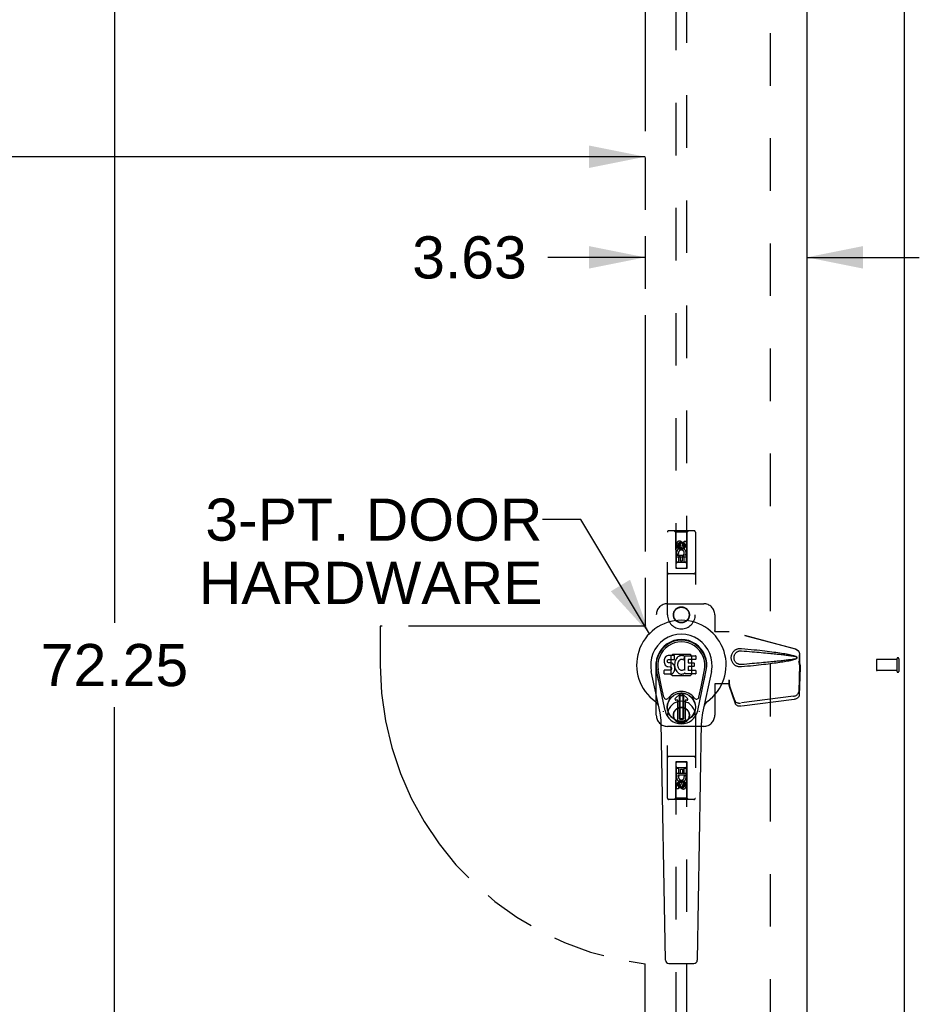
# Model space of a CAD drawing. Header units: inches. Extents: x 0 to 214, y 0 to 139.
# Tile 4 of 15: x 80 to 100, y 45 to 67. Entities that reach past the tile are written whole.
import ezdxf

# ---------------------------------------------------------------- set-up
doc = ezdxf.new("R2010")
doc.units = ezdxf.units.IN
doc.header["$LTSCALE"] = 11.782908
doc.header["$MEASUREMENT"] = 0
doc.linetypes.add('HIDDEN', pattern=[0.2, 0.1, -0.1])
doc.linetypes.add('PHANTOM', pattern=[0.8, 0.45, -0.05, 0.1, -0.05, 0.1, -0.05])
doc.layers.get('0').update_dxf_attribs({"linetype": 'CONTINUOUS'})
for name, color, linetype in [('02___PRT_ALL_AXES', 7, 'CONTINUOUS'), ('AVAIL_DOOR_SPACE', 7, 'CONTINUOUS'), ('DEFAULT_2', 8, 'HIDDEN'), ('DIMENSIONS', 7, 'CONTINUOUS')]:
    doc.layers.add(name, color=color, linetype=linetype)
doc.styles.get("Standard").update_dxf_attribs({"font": 'arial.ttf'})
doc.dimstyles.new('DIMSTYLE_2', dxfattribs={"dimtxt": 0.945153, "dimasz": 1.260204, "dimexe": 0.09, "dimexo": 0.07, "dimgap": 0.0375, "dimtad": 0, "dimtih": 1, "dimtoh": 1, "dimzin": 4, "dimdsep": 46, "dimtxsty": 'Standard', "dimblk": '_FILLED', "dimblk1": '_FILLED', "dimblk2": '_FILLED', "dimcen": 0.09, "dimazin": 1, "dimtfac": 1, "dimtofl": 0, "dimtmove": 0, "dimatfit": 3, "dimldrblk": '_FILLED', "dimfxl": 1, "dimtolj": 1, "dimtzin": 4, "dimarcsym": 0})
doc.dimstyles.get("Standard").update_dxf_attribs({"dimtxt": 1.071173, "dimasz": 1.260204, "dimexe": 0.09, "dimexo": 0.07, "dimgap": 0.09, "dimtad": 0, "dimtih": 1, "dimtoh": 1, "dimzin": 4, "dimdsep": 46, "dimtxsty": 'Standard', "dimblk": '_FILLED', "dimblk1": '_FILLED', "dimblk2": '_FILLED', "dimcen": 0.09, "dimazin": 1, "dimtp": 0.01, "dimtm": 0.01, "dimtfac": 1, "dimtofl": 0, "dimtmove": 0, "dimatfit": 3, "dimldrblk": '_FILLED', "dimfxl": 1, "dimtolj": 1, "dimtzin": 4, "dimarcsym": 0})

# ---------------------------------------------------------------- blocks, each defined once
blk = doc.blocks.new('_FILLED')
at = {"color": 0, "linetype": 'ByBlock'}
blk.add_solid([(0, 0), (-1, 0.2), (-1, -0.2)], dxfattribs=at)
blk = doc.blocks.new('*D13')
at = {"layer": 'DIMENSIONS', "color": 2, "linetype": 'Continuous'}
for p, q in [((83.284, 88.971), (81.548, 88.971)), ((82.15, 88.971), (82.15, 53.791)), ((82.15, 16.721), (82.15, 51.901)), ((81.016, 16.721), (82.971, 16.721))]:
    blk.add_line(p, q, dxfattribs=at)
at = {"layer": 'DIMENSIONS', "color": 2, "linetype": 'Continuous', "xscale": 1.2602040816, "yscale": 1.2602040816, "zscale": 1.2602040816}
for p, rotation in [((82.15, 88.971), 90), ((82.15, 16.721), 270)]:
    blk.add_blockref('_FILLED', p, dxfattribs=dict(at, rotation=rotation))
at = {"layer": 'DIMENSIONS', "color": 2, "linetype": 'Continuous', "insert": (82.15, 53.318), "char_height": 0.9452, "width": 3.30277, "attachment_point": 2, "line_spacing_factor": 0.9}
blk.add_mtext('72.25', dxfattribs=at)
blk = doc.blocks.new('*D16')
at = {"layer": 'DIMENSIONS', "color": 2, "linetype": 'Continuous'}
for p, q in [((62.482, 64.243), (71.634, 64.243)), ((94.045, 64.243), (75.882, 64.243))]:
    blk.add_line(p, q, dxfattribs=at)
at = {"layer": 'DIMENSIONS', "color": 2, "linetype": 'Continuous', "xscale": 1.2602040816, "yscale": 1.2602040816, "zscale": 1.2602040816, "rotation": 180}
blk.add_blockref('_FILLED', (62.482, 64.243), dxfattribs=at)
at = {"layer": 'DIMENSIONS', "color": 2, "linetype": 'Continuous', "xscale": 1.2602040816, "yscale": 1.2602040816, "zscale": 1.2602040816}
blk.add_blockref('_FILLED', (94.045, 64.243), dxfattribs=at)
at = {"layer": 'DIMENSIONS', "color": 2, "linetype": 'Continuous', "insert": (73.758, 64.715), "char_height": 0.9452, "width": 3.30277, "attachment_point": 2, "line_spacing_factor": 0.9}
blk.add_mtext('31.56', dxfattribs=at)
blk = doc.blocks.new('*D17')
at = {"layer": 'DIMENSIONS', "color": 2, "linetype": 'Continuous'}
for p, q in [((94.045, 61.987), (91.865, 61.987)), ((97.67, 61.987), (100.19, 61.987))]:
    blk.add_line(p, q, dxfattribs=at)
at = {"layer": 'DIMENSIONS', "color": 2, "linetype": 'Continuous', "xscale": 1.2602040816, "yscale": 1.2602040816, "zscale": 1.2602040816}
blk.add_blockref('_FILLED', (94.045, 61.987), dxfattribs=at)
at = {"layer": 'DIMENSIONS', "color": 2, "linetype": 'Continuous', "xscale": 1.2602040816, "yscale": 1.2602040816, "zscale": 1.2602040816, "rotation": 180}
blk.add_blockref('_FILLED', (97.67, 61.987), dxfattribs=at)
at = {"layer": 'DIMENSIONS', "color": 2, "linetype": 'Continuous', "insert": (91.392, 62.459), "char_height": 0.9452, "width": 2.56843, "attachment_point": 3, "line_spacing_factor": 0.9}
blk.add_mtext('3.63', dxfattribs=at)

msp = doc.modelspace()

# ---------------------------------------------------------------- linework, layer by layer
at = {"color": 7, "linetype": 'Continuous'}
for p, q in [((99.857, 8.971), (99.857, 92.721)), ((94.487, 53.006), (94.478, 52.983)), ((94.501, 53.026), (94.487, 53.006)), ((94.51, 53.033), (94.501, 53.026)), ((94.519, 53.04), (94.51, 53.033)), ((94.541, 53.05), (94.519, 53.04)), ((94.564, 53.057), (94.541, 53.05)), ((94.704, 53.057), (94.564, 53.057)), ((94.703, 52.978), (94.705, 52.991)), ((94.705, 53.014), (94.704, 53.057)), ((94.705, 52.991), (94.705, 53.014)), ((94.75, 52.995), (94.737, 52.977)), ((94.765, 53.011), (94.75, 52.995)), ((94.781, 53.027), (94.765, 53.011)), ((94.8, 53.04), (94.781, 53.027)), ((94.82, 53.049), (94.8, 53.04)), ((94.842, 53.053), (94.82, 53.049)), ((94.864, 53.056), (94.842, 53.053)), ((94.887, 53.055), (94.864, 53.056)), ((94.898, 53.054), (94.887, 53.055)), ((94.908, 53.05), (94.898, 53.054)), ((94.928, 53.033), (94.902, 52.965)), ((94.927, 53.038), (94.908, 53.05)), ((94.937, 53.055), (95.174, 53.055)), ((94.937, 52.73), (94.937, 53.055)), ((95.178, 53.051), (95.178, 52.976)), ((94.473, 52.96), (94.471, 52.936)), ((94.471, 52.936), (94.472, 52.912)), ((94.472, 52.912), (94.476, 52.889)), ((94.478, 52.983), (94.473, 52.96)), ((94.476, 52.889), (94.484, 52.867)), ((94.484, 52.867), (94.497, 52.846)), ((94.497, 52.846), (94.513, 52.829)), ((94.513, 52.829), (94.533, 52.816)), ((94.533, 52.816), (94.544, 52.812)), ((94.542, 52.925), (94.543, 52.94)), ((94.543, 52.917), (94.542, 52.925)), ((94.543, 52.94), (94.545, 52.955)), ((94.545, 52.91), (94.543, 52.917)), ((94.544, 52.812), (94.556, 52.81)), ((94.545, 52.955), (94.548, 52.961)), ((94.55, 52.904), (94.545, 52.91)), ((94.548, 52.961), (94.554, 52.966)), ((94.556, 52.899), (94.55, 52.904)), ((94.554, 52.966), (94.568, 52.971)), ((94.57, 52.895), (94.556, 52.899)), ((94.556, 52.81), (94.604, 52.809)), ((94.568, 52.971), (94.583, 52.972)), ((94.594, 52.896), (94.57, 52.895)), ((94.583, 52.972), (94.696, 52.972)), ((94.618, 52.895), (94.594, 52.896)), ((94.604, 52.809), (94.611, 52.809)), ((94.611, 52.809), (94.618, 52.806)), ((94.642, 52.89), (94.618, 52.895)), ((94.618, 52.806), (94.624, 52.802)), ((94.624, 52.802), (94.629, 52.796)), ((94.629, 52.796), (94.636, 52.782)), ((94.636, 52.782), (94.638, 52.767)), ((94.638, 52.767), (94.637, 52.759)), ((94.653, 52.885), (94.642, 52.89)), ((94.663, 52.878), (94.653, 52.885)), ((94.68, 52.861), (94.663, 52.878)), ((94.693, 52.841), (94.68, 52.861)), ((94.702, 52.819), (94.693, 52.841)), ((94.696, 52.972), (94.702, 52.972)), ((94.702, 52.972), (94.703, 52.978)), ((94.708, 52.796), (94.702, 52.819)), ((94.708, 52.893), (94.703, 52.849)), ((94.703, 52.849), (94.704, 52.826)), ((94.704, 52.826), (94.707, 52.804)), ((94.707, 52.804), (94.712, 52.783)), ((94.712, 52.915), (94.708, 52.893)), ((94.711, 52.772), (94.708, 52.796)), ((94.709, 52.748), (94.711, 52.772)), ((94.718, 52.936), (94.712, 52.915)), ((94.712, 52.783), (94.719, 52.761)), ((94.727, 52.957), (94.718, 52.936)), ((94.737, 52.977), (94.727, 52.957)), ((94.777, 52.891), (94.773, 52.864)), ((94.773, 52.864), (94.773, 52.837)), ((94.773, 52.837), (94.774, 52.824)), ((94.774, 52.824), (94.777, 52.811)), ((94.78, 52.904), (94.777, 52.891)), ((94.777, 52.811), (94.787, 52.787)), ((94.786, 52.916), (94.78, 52.904)), ((94.8, 52.939), (94.786, 52.916)), ((94.787, 52.787), (94.801, 52.763)), ((94.809, 52.949), (94.8, 52.939)), ((94.819, 52.957), (94.809, 52.949)), ((94.844, 52.967), (94.819, 52.957)), ((94.857, 52.97), (94.844, 52.967)), ((94.87, 52.97), (94.857, 52.97)), ((94.884, 52.967), (94.87, 52.97)), ((94.896, 52.962), (94.884, 52.967)), ((95.007, 52.967), (95.007, 52.9)), ((95.008, 52.809), (95.008, 52.731)), ((95.174, 52.972), (95.012, 52.972)), ((95.012, 52.895), (95.143, 52.895)), ((95.143, 52.813), (95.013, 52.813)), ((95.147, 52.891), (95.147, 52.818)), ((94.381, 51.776), (94.183, 52.702)), ((94.491, 51.823), (94.299, 52.727)), ((94.347, 52.5), (94.303, 52.728)), ((94.415, 52.354), (94.34, 52.735)), ((94.474, 52.65), (94.474, 52.725)), ((94.537, 52.73), (94.478, 52.73)), ((94.478, 52.646), (94.622, 52.646)), ((94.598, 52.731), (94.537, 52.73)), ((94.613, 52.732), (94.598, 52.731)), ((94.62, 52.735), (94.613, 52.732)), ((94.625, 52.741), (94.62, 52.735)), ((94.622, 52.646), (94.634, 52.647)), ((94.635, 52.753), (94.625, 52.741)), ((94.634, 52.647), (94.646, 52.651)), ((94.637, 52.759), (94.635, 52.753)), ((94.646, 52.651), (94.665, 52.665)), ((94.665, 52.665), (94.682, 52.682)), ((94.682, 52.682), (94.689, 52.692)), ((94.689, 52.692), (94.694, 52.703)), ((94.694, 52.703), (94.703, 52.725)), ((94.703, 52.725), (94.709, 52.748)), ((94.719, 52.761), (94.74, 52.722)), ((94.74, 52.722), (94.753, 52.704)), ((94.753, 52.704), (94.768, 52.687)), ((94.768, 52.687), (94.784, 52.672)), ((94.784, 52.672), (94.802, 52.658)), ((94.801, 52.763), (94.809, 52.753)), ((94.802, 52.658), (94.811, 52.653)), ((94.809, 52.753), (94.819, 52.745)), ((94.811, 52.653), (94.822, 52.65)), ((94.819, 52.745), (94.831, 52.737)), ((94.822, 52.65), (94.844, 52.644)), ((94.831, 52.737), (94.843, 52.732)), ((94.843, 52.732), (94.856, 52.73)), ((94.844, 52.644), (94.866, 52.641)), ((94.856, 52.73), (94.87, 52.729)), ((94.866, 52.641), (94.888, 52.645)), ((94.87, 52.729), (94.883, 52.731)), ((94.883, 52.731), (94.896, 52.736)), ((94.888, 52.645), (94.909, 52.651)), ((94.896, 52.736), (94.908, 52.741)), ((94.908, 52.741), (94.919, 52.748)), ((94.909, 52.651), (94.928, 52.663)), ((94.925, 52.747), (94.937, 52.73)), ((94.939, 52.663), (94.928, 52.663)), ((94.928, 52.663), (94.928, 52.663)), ((94.939, 52.65), (94.939, 52.663)), ((95.174, 52.646), (94.943, 52.646)), ((95.013, 52.727), (95.174, 52.727)), ((95.179, 52.722), (95.179, 52.65)), ((95.223, 51.823), (95.416, 52.727)), ((95.3, 52.354), (95.374, 52.735)), ((95.531, 52.702), (95.334, 51.776)), ((95.367, 52.5), (95.412, 52.728)), ((94.463, 52.128), (94.415, 52.354)), ((95.252, 52.128), (95.3, 52.354)), ((94.719, 52.092), (94.829, 52.203)), ((94.83, 52.203), (94.719, 52.092)), ((94.814, 52.165), (94.828, 52.179)), ((94.828, 52.151), (94.814, 52.165)), ((94.814, 51.637), (94.814, 52.165)), ((94.828, 52.179), (94.887, 52.179)), ((94.828, 52.179), (94.842, 52.165)), ((94.842, 52.165), (94.828, 52.151)), ((94.828, 51.651), (94.828, 52.151)), ((94.842, 52.165), (94.873, 52.165)), ((94.873, 52.165), (94.887, 52.179)), ((94.887, 52.151), (94.873, 52.165)), ((94.995, 52.092), (94.885, 52.203)), ((94.885, 52.203), (94.995, 52.092)), ((94.887, 52.179), (94.901, 52.165)), ((94.901, 52.165), (94.887, 52.151)), ((94.887, 52.151), (94.887, 51.651)), ((94.901, 52.165), (94.901, 51.638)), ((94.775, 52.059), (94.733, 52.059)), ((94.775, 52.059), (94.733, 52.059)), ((94.775, 52.059), (94.775, 52.059)), ((94.775, 51.599), (94.775, 52.059)), ((94.775, 51.599), (94.775, 52.059)), ((94.982, 52.059), (94.94, 52.059)), ((94.982, 52.059), (94.94, 52.059)), ((94.94, 52.059), (94.94, 52.059)), ((94.94, 52.059), (94.94, 51.599)), ((94.94, 52.059), (94.94, 51.599)), ((94.499, 46.23), (94.406, 51.551)), ((94.814, 51.637), (94.828, 51.651)), ((94.828, 51.624), (94.814, 51.637)), ((94.828, 51.651), (94.842, 51.637)), ((94.842, 51.637), (94.828, 51.624)), ((94.887, 51.624), (94.828, 51.624)), ((94.873, 51.637), (94.842, 51.637)), ((94.873, 51.637), (94.887, 51.651)), ((94.887, 51.624), (94.873, 51.637)), ((94.887, 51.651), (94.901, 51.638)), ((94.901, 51.638), (94.887, 51.624)), ((95.215, 46.23), (95.308, 51.551)), ((94.578, 46.153), (95.136, 46.153))]:
    msp.add_line(p, q, dxfattribs=at)
at = {"color": 3, "linetype": 'Continuous'}
msp.add_line((97.67, 89.992), (97.67, 15.7), dxfattribs=at)
at = {"color": 7, "linetype": 'Continuous'}
for points in [[(94.459, 51.793), (94.457, 51.798), (94.456, 51.804), (94.454, 51.809), (94.453, 51.815)], [(95.262, 51.815), (95.26, 51.809), (95.259, 51.804), (95.257, 51.798), (95.256, 51.793)]]:
    msp.add_lwpolyline(points, dxfattribs=at)
for radius in [0.317, 0.313]:
    msp.add_circle((94.857, 51.901), radius, dxfattribs=at)
for centre, radius, start, end in [((94.857, 52.846), 1.004, 305.5066, 234.4934), ((94.857, 52.846), 0.689, 347.9703, 192.0297), ((94.857, 52.846), 0.571, 347.9703, 192.0297), ((94.857, 52.836), 0.527, 348.9402, 191.0594), ((94.924, 53.035), 0.00448, 339.0016, 51.8729), ((95.174, 53.051), 0.00448, 0, 90), ((94.898, 52.966), 0.00448, 246.1578, 339.0016), ((95.012, 52.967), 0.00448, 90, 180), ((95.012, 52.9), 0.00448, 180, 270), ((95.013, 52.809), 0.00448, 90, 180), ((95.143, 52.891), 0.00448, 0, 90), ((95.143, 52.818), 0.00448, 270, 360), ((95.174, 52.976), 0.00448, 270, 360), ((94.478, 52.725), 0.00448, 90, 180.0119), ((94.478, 52.65), 0.00483, 180, 270), ((94.921, 52.745), 0.00448, 34.0893, 127.3444), ((94.943, 52.65), 0.00448, 180, 270), ((95.013, 52.731), 0.00448, 180, 270), ((95.174, 52.722), 0.00448, 0, 90), ((95.174, 52.65), 0.00448, 270, 360), ((94.52, 52.141), 0.0591, 192.0297, 324.5763), ((94.857, 51.901), 0.354, 35.4237, 144.5763), ((94.857, 52.175), 0.0394, 45, 135), ((94.857, 52.175), 0.0392, 45, 135), ((95.194, 52.141), 0.0591, 215.4237, 347.9703), ((94.16, 51.868), 0.197, 12.0297, 54.4934), ((94.733, 52.078), 0.0197, 135, 270), ((94.733, 52.078), 0.0195, 135, 270), ((94.982, 52.078), 0.0197, 270, 45), ((94.982, 52.078), 0.0195, 270, 45), ((95.555, 51.868), 0.197, 125.5066, 167.9703), ((93.226, 51.53), 1.181, 1, 12.0297), ((94.857, 51.901), 0.374, 192.0297, 347.9703), ((96.489, 51.53), 1.181, 167.9703, 179), ((94.857, 51.901), 0.313, 254.7027, 285.2973), ((94.578, 46.231), 0.0787, 181, 270), ((95.136, 46.231), 0.0787, 270, 359)]:
    msp.add_arc(centre, radius, start, end, dxfattribs=at)
msp.add_ellipse((94.857, 52.836), major_axis=(0, 0.565), ratio=0.999848, start_param=-1.76365, end_param=1.76365, dxfattribs=at)
at = {"layer": '02___PRT_ALL_AXES', "color": 8, "linetype": 'HIDDEN'}
for p, q in [((94.751, 55.468), (94.751, 55.561)), ((94.793, 55.468), (94.751, 55.468)), ((94.793, 55.561), (94.793, 55.468)), ((94.837, 55.532), (94.837, 55.561)), ((94.878, 55.575), (94.878, 55.528)), ((94.921, 55.625), (94.964, 55.625)), ((94.921, 55.532), (94.921, 55.625)), ((94.964, 55.625), (94.964, 55.532)), ((94.751, 55.312), (94.928, 55.312)), ((94.751, 55.156), (94.751, 55.312)), ((94.799, 55.337), (94.76, 55.32)), ((94.835, 55.27), (94.793, 55.27)), ((94.793, 55.27), (94.793, 55.156)), ((94.835, 55.177), (94.835, 55.27)), ((94.921, 55.27), (94.878, 55.27)), ((94.878, 55.27), (94.878, 55.177)), ((94.928, 55.312), (94.91, 55.325)), ((94.921, 55.156), (94.921, 55.27)), ((94.953, 55.316), (94.952, 55.312)), ((94.952, 55.312), (94.964, 55.312)), ((94.964, 55.312), (94.964, 55.156)), ((94.793, 55.156), (94.751, 55.156)), ((94.878, 55.177), (94.835, 55.177)), ((94.964, 55.156), (94.921, 55.156)), ((99.689, 52.97), (99.242, 52.97)), ((99.689, 52.97), (99.689, 52.722)), ((99.689, 52.722), (99.242, 52.722)), ((94.751, 50.535), (94.793, 50.535)), ((94.751, 50.379), (94.751, 50.535)), ((94.763, 50.379), (94.751, 50.379)), ((94.761, 50.376), (94.763, 50.379)), ((94.964, 50.379), (94.786, 50.379)), ((94.786, 50.379), (94.805, 50.366)), ((94.793, 50.535), (94.793, 50.422)), ((94.793, 50.422), (94.837, 50.422)), ((94.837, 50.514), (94.879, 50.514)), ((94.837, 50.422), (94.837, 50.514)), ((94.879, 50.514), (94.879, 50.422)), ((94.879, 50.422), (94.921, 50.422)), ((94.916, 50.355), (94.955, 50.372)), ((94.921, 50.535), (94.964, 50.535)), ((94.921, 50.422), (94.921, 50.535)), ((94.964, 50.535), (94.964, 50.379)), ((94.751, 50.067), (94.751, 50.159)), ((94.793, 50.159), (94.793, 50.067)), ((94.837, 50.117), (94.837, 50.163)), ((94.878, 50.159), (94.878, 50.131)), ((94.921, 50.223), (94.964, 50.223)), ((94.921, 50.13), (94.921, 50.223)), ((94.964, 50.223), (94.964, 50.13)), ((94.793, 50.067), (94.751, 50.067))]:
    msp.add_line(p, q, dxfattribs=at)
for centre, radius in [((94.857, 55.518), 0.085), ((94.857, 53.971), 0.172), ((94.857, 51.721), 0.172), ((94.857, 50.173), 0.085)]:
    msp.add_circle(centre, radius, dxfattribs=at)
for centre, radius, start, end in [((94.815, 55.561), 0.0644, 12.2995, 180.0775), ((94.857, 55.362), 0.107, 334.2636, 203.4027), ((94.815, 55.561), 0.0219, 359.9011, 180), ((94.857, 55.362), 0.0639, 324.8895, 203.4026), ((94.9, 55.532), 0.0635, 180, 360), ((94.899, 55.532), 0.0219, 190.307, 360), ((94.857, 50.329), 0.107, 154.2636, 23.4027), ((94.857, 50.329), 0.0639, 144.8895, 23.4026), ((94.814, 50.159), 0.0635, 0, 180), ((94.815, 50.159), 0.0219, 10.307, 180), ((94.9, 50.13), 0.0644, 192.2995, 0.0775), ((94.9, 50.13), 0.0219, 179.9011, 360)]:
    msp.add_arc(centre, radius, start, end, dxfattribs=at)
at = {"layer": 'AVAIL_DOOR_SPACE', "color": 4, "linetype": 'PHANTOM'}
for p, q in [((94.045, 88.971), (94.045, 53.721)), ((94.045, 53.721), (88.107, 53.721)), ((88.107, 53.721), (88.107, 52.846)), ((94.045, 16.721), (94.045, 46.145))]:
    msp.add_line(p, q, dxfattribs=at)
msp.add_arc((94.857, 52.846), 6.75, 180, 263.0865, dxfattribs=at)
at = {"layer": 'DEFAULT_2', "color": 8, "linetype": 'HIDDEN'}
for p, q in [((96.857, 16.346), (96.857, 89.346)), ((94.732, 89.018), (94.732, 55.016)), ((94.982, 55.016), (94.982, 89.018)), ((95.14, 55.858), (94.575, 55.858)), ((94.727, 55.828), (94.697, 55.858)), ((94.987, 55.828), (95.017, 55.858)), ((94.545, 53.971), (94.545, 55.828)), ((94.987, 55.828), (94.727, 55.828)), ((94.727, 55.828), (94.731, 55.018)), ((94.984, 55.018), (94.987, 55.828)), ((95.17, 55.828), (95.17, 53.971)), ((94.857, 55.59), (94.795, 55.554)), ((94.795, 55.554), (94.805, 55.548)), ((94.795, 55.554), (94.795, 55.482)), ((94.795, 55.482), (94.805, 55.488)), ((94.795, 55.482), (94.857, 55.446)), ((94.857, 55.578), (94.805, 55.548)), ((94.805, 55.548), (94.805, 55.488)), ((94.805, 55.488), (94.857, 55.457)), ((94.92, 55.554), (94.857, 55.59)), ((94.857, 55.59), (94.857, 55.578)), ((94.91, 55.548), (94.857, 55.578)), ((94.857, 55.457), (94.91, 55.488)), ((94.857, 55.446), (94.92, 55.482)), ((94.857, 55.446), (94.857, 55.457)), ((94.92, 55.554), (94.91, 55.548)), ((94.91, 55.488), (94.91, 55.548)), ((94.92, 55.482), (94.91, 55.488)), ((94.92, 55.482), (94.92, 55.554)), ((94.985, 55.268), (94.73, 55.268)), ((94.731, 55.018), (94.984, 55.018)), ((94.732, 55.02), (94.982, 55.02)), ((94.732, 55.016), (94.982, 55.016)), ((94.942, 55.143), (94.772, 55.143)), ((95.14, 54.893), (94.575, 54.893)), ((94.545, 54.221), (95.357, 54.221)), ((94.295, 51.721), (94.295, 53.971)), ((95.607, 53.971), (95.607, 53.618)), ((95.604, 53.601), (95.607, 53.618)), ((95.604, 53.601), (95.925, 53.601)), ((95.612, 53.601), (95.607, 53.618)), ((97.415, 53.198), (95.918, 53.601)), ((97.423, 53.198), (95.925, 53.601)), ((94.656, 53.082), (94.621, 53.047)), ((94.621, 53.047), (94.621, 52.644)), ((95.058, 53.082), (94.656, 53.082)), ((95.094, 53.047), (95.058, 53.082)), ((95.094, 52.644), (95.094, 53.047)), ((97.507, 52.848), (97.507, 53.078)), ((97.515, 52.848), (97.515, 53.078)), ((99.689, 52.988), (99.689, 52.704)), ((99.732, 52.988), (99.732, 52.704)), ((97.486, 52.929), (97.507, 52.848)), ((97.507, 52.859), (97.487, 52.244)), ((97.493, 52.929), (97.515, 52.848)), ((97.52, 52.788), (97.501, 52.173)), ((97.507, 52.859), (97.52, 52.788)), ((97.515, 52.848), (97.507, 52.848)), ((97.509, 52.875), (97.518, 52.819)), ((97.518, 52.819), (97.519, 52.808)), ((97.519, 52.808), (97.519, 52.798)), ((97.519, 52.798), (97.52, 52.788)), ((99.232, 52.96), (99.232, 52.732)), ((94.621, 52.644), (94.656, 52.609)), ((94.656, 52.609), (95.058, 52.609)), ((95.058, 52.609), (95.094, 52.644)), ((95.925, 52.421), (95.604, 52.421)), ((95.604, 52.421), (95.607, 52.404)), ((95.612, 52.421), (95.607, 52.404)), ((95.607, 52.404), (95.607, 51.721)), ((95.925, 52.508), (95.918, 52.508)), ((95.918, 52.508), (95.918, 52.421)), ((96.056, 52.05), (95.924, 52.434)), ((95.937, 52.363), (95.924, 52.434)), ((95.925, 52.508), (95.925, 52.421)), ((95.933, 52.393), (95.937, 52.363)), ((96.069, 51.979), (95.937, 52.363)), ((97.37, 52.145), (96.183, 51.993)), ((97.384, 52.074), (96.196, 51.922)), ((94.545, 49.863), (94.545, 51.721)), ((95.17, 51.721), (95.17, 49.863)), ((95.357, 51.471), (94.545, 51.471)), ((95.14, 50.798), (94.575, 50.798)), ((94.731, 50.673), (94.727, 49.863)), ((94.731, 50.673), (94.984, 50.673)), ((94.982, 50.675), (94.732, 50.675)), ((94.732, 50.675), (94.732, 16.673)), ((94.982, 50.672), (94.732, 50.672)), ((94.982, 16.673), (94.982, 50.675)), ((94.987, 49.863), (94.984, 50.673)), ((94.73, 50.423), (94.985, 50.423)), ((94.772, 50.548), (94.942, 50.548)), ((94.857, 50.246), (94.795, 50.21)), ((94.795, 50.21), (94.805, 50.204)), ((94.795, 50.21), (94.795, 50.137)), ((94.795, 50.137), (94.805, 50.143)), ((94.795, 50.137), (94.857, 50.101)), ((94.857, 50.234), (94.805, 50.204)), ((94.805, 50.204), (94.805, 50.143)), ((94.805, 50.143), (94.857, 50.113)), ((94.92, 50.21), (94.857, 50.246)), ((94.857, 50.246), (94.857, 50.234)), ((94.91, 50.204), (94.857, 50.234)), ((94.857, 50.113), (94.91, 50.143)), ((94.857, 50.101), (94.92, 50.137)), ((94.92, 50.21), (94.91, 50.204)), ((94.91, 50.143), (94.91, 50.204)), ((94.92, 50.137), (94.91, 50.143)), ((94.92, 50.137), (94.92, 50.21)), ((94.857, 50.101), (94.857, 50.113)), ((95.14, 49.833), (94.575, 49.833)), ((94.727, 49.863), (94.697, 49.833)), ((94.987, 49.863), (94.727, 49.863)), ((94.987, 49.863), (95.017, 49.833))]:
    msp.add_line(p, q, dxfattribs=at)
for points in [[(96.201, 52.803), (96.188, 52.802), (96.175, 52.802), (96.162, 52.803), (96.15, 52.804), (96.137, 52.806), (96.124, 52.81), (96.112, 52.814), (96.1, 52.818), (96.088, 52.824), (96.077, 52.83), (96.065, 52.837), (96.054, 52.846), (96.043, 52.855), (96.032, 52.866), (96.021, 52.879), (96.01, 52.893), (96.001, 52.908), (95.993, 52.924), (95.986, 52.941), (95.981, 52.958), (95.978, 52.975), (95.975, 52.993), (95.975, 53.01), (95.975, 53.027), (95.977, 53.044), (95.981, 53.062), (95.986, 53.079), (95.992, 53.095), (96, 53.111), (96.009, 53.127), (96.019, 53.141), (96.03, 53.154), (96.042, 53.165), (96.053, 53.175), (96.064, 53.183), (96.076, 53.191), (96.088, 53.197), (96.099, 53.203), (96.111, 53.207), (96.124, 53.211), (96.136, 53.215), (96.149, 53.217), (96.162, 53.219)], [(96.162, 53.219), (96.175, 53.22), (96.188, 53.22), (96.201, 53.219)], [(96.201, 53.219), (96.277, 53.211), (96.349, 53.204), (96.419, 53.197), (96.486, 53.189), (96.55, 53.183), (96.612, 53.176), (96.671, 53.169), (96.727, 53.163), (96.781, 53.156), (96.833, 53.15), (96.883, 53.144), (96.931, 53.138), (96.977, 53.132), (97.021, 53.125), (97.063, 53.119), (97.103, 53.113), (97.142, 53.107), (97.179, 53.101), (97.214, 53.095), (97.248, 53.089), (97.28, 53.083), (97.311, 53.076), (97.34, 53.07), (97.368, 53.062), (97.395, 53.054), (97.419, 53.046)], [(96.201, 52.856), (96.192, 52.856), (96.182, 52.856), (96.173, 52.856), (96.164, 52.858), (96.154, 52.86), (96.145, 52.862), (96.136, 52.865), (96.128, 52.869), (96.119, 52.873), (96.111, 52.877), (96.103, 52.882), (96.095, 52.889), (96.087, 52.896), (96.078, 52.904), (96.071, 52.913), (96.063, 52.923), (96.057, 52.934), (96.051, 52.945), (96.046, 52.956), (96.043, 52.967), (96.04, 52.978), (96.038, 52.989), (96.037, 53), (96.037, 53.01), (96.037, 53.02), (96.038, 53.031), (96.04, 53.041), (96.042, 53.052), (96.046, 53.063), (96.05, 53.075), (96.056, 53.086), (96.062, 53.097), (96.069, 53.107), (96.077, 53.116), (96.085, 53.125), (96.094, 53.132), (96.102, 53.138), (96.11, 53.144), (96.119, 53.148), (96.127, 53.153), (96.136, 53.156), (96.145, 53.159), (96.154, 53.162), (96.163, 53.164), (96.173, 53.165), (96.182, 53.166), (96.192, 53.166), (96.201, 53.165)], [(96.201, 53.165), (96.265, 53.16), (96.326, 53.155), (96.385, 53.15), (96.442, 53.145), (96.497, 53.14), (96.549, 53.135), (96.6, 53.131), (96.649, 53.126), (96.696, 53.122), (96.741, 53.118), (96.784, 53.114), (96.825, 53.11), (96.865, 53.106), (96.902, 53.103), (96.938, 53.099), (96.973, 53.096), (97.005, 53.092), (97.037, 53.089), (97.067, 53.086), (97.096, 53.083), (97.124, 53.079), (97.152, 53.076), (97.179, 53.073), (97.206, 53.07), (97.233, 53.066), (97.259, 53.063), (97.286, 53.059), (97.313, 53.055), (97.34, 53.051), (97.367, 53.046), (97.393, 53.041), (97.42, 53.035)], [(97.42, 52.987), (97.393, 52.981), (97.367, 52.975), (97.34, 52.971), (97.313, 52.966), (97.287, 52.962), (97.26, 52.959), (97.233, 52.955), (97.206, 52.952), (97.179, 52.948), (97.152, 52.945), (97.125, 52.942), (97.097, 52.939), (97.068, 52.936), (97.037, 52.932), (97.006, 52.929), (96.973, 52.926), (96.939, 52.922), (96.903, 52.919), (96.865, 52.915), (96.826, 52.911), (96.785, 52.907), (96.742, 52.903), (96.696, 52.899), (96.65, 52.895), (96.601, 52.891), (96.55, 52.886), (96.497, 52.881), (96.442, 52.877), (96.385, 52.872), (96.326, 52.867), (96.265, 52.861), (96.201, 52.856)], [(97.415, 53.198), (97.428, 53.194), (97.44, 53.188), (97.452, 53.182), (97.463, 53.173), (97.473, 53.164), (97.482, 53.154), (97.489, 53.142), (97.496, 53.13), (97.501, 53.118), (97.504, 53.105), (97.507, 53.091), (97.507, 53.078)], [(97.419, 53.046), (97.425, 53.043), (97.431, 53.039), (97.435, 53.034), (97.439, 53.029), (97.442, 53.023), (97.443, 53.017), (97.444, 53.011), (97.443, 53.005), (97.442, 52.999), (97.439, 52.993), (97.435, 52.988), (97.431, 52.983), (97.426, 52.979), (97.419, 52.976)], [(97.42, 53.035), (97.425, 53.033), (97.429, 53.03), (97.433, 53.027), (97.436, 53.024), (97.438, 53.019), (97.44, 53.015), (97.44, 53.01), (97.439, 53.006), (97.438, 53.002), (97.436, 52.998), (97.433, 52.994), (97.429, 52.991), (97.425, 52.988), (97.42, 52.987)], [(97.515, 53.078), (97.514, 53.091), (97.512, 53.105), (97.508, 53.118), (97.503, 53.13), (97.497, 53.142), (97.489, 53.154), (97.48, 53.164), (97.47, 53.173), (97.46, 53.182), (97.448, 53.188), (97.436, 53.194), (97.423, 53.198)], [(97.419, 52.976), (97.397, 52.968), (97.373, 52.96), (97.347, 52.954), (97.321, 52.947), (97.293, 52.941), (97.264, 52.935), (97.234, 52.93), (97.202, 52.924), (97.169, 52.918), (97.134, 52.913), (97.098, 52.907), (97.061, 52.902), (97.022, 52.896), (96.981, 52.89), (96.938, 52.885), (96.894, 52.879), (96.848, 52.873), (96.801, 52.867), (96.751, 52.861), (96.699, 52.855), (96.645, 52.849), (96.589, 52.843), (96.531, 52.837), (96.47, 52.83), (96.406, 52.823), (96.341, 52.817), (96.272, 52.81), (96.201, 52.803)], [(97.486, 52.929), (97.491, 52.91), (97.496, 52.891), (97.502, 52.872), (97.507, 52.853), (97.512, 52.836), (97.518, 52.819)], [(97.493, 52.929), (97.496, 52.92), (97.498, 52.91), (97.501, 52.901), (97.504, 52.892), (97.506, 52.884), (97.509, 52.875)], [(97.509, 52.875), (97.509, 52.873), (97.508, 52.87), (97.508, 52.867), (97.507, 52.864), (97.507, 52.862), (97.507, 52.859)], [(95.918, 52.508), (95.92, 52.488), (95.923, 52.468), (95.925, 52.448), (95.928, 52.429), (95.933, 52.393)], [(95.925, 52.468), (95.925, 52.459), (95.924, 52.45)], [(95.924, 52.45), (95.924, 52.444), (95.924, 52.442), (95.924, 52.439), (95.924, 52.436), (95.924, 52.434)], [(95.925, 52.508), (95.925, 52.498), (95.925, 52.468)], [(95.932, 52.401), (95.93, 52.412), (95.928, 52.429), (95.927, 52.445), (95.925, 52.46), (95.925, 52.473), (95.925, 52.48)], [(97.37, 52.145), (97.385, 52.148), (97.4, 52.152), (97.415, 52.157), (97.428, 52.164), (97.441, 52.171), (97.452, 52.18), (97.462, 52.189), (97.471, 52.2), (97.478, 52.21), (97.483, 52.221), (97.486, 52.233), (97.487, 52.244)], [(97.501, 52.173), (97.5, 52.162), (97.496, 52.15), (97.491, 52.139), (97.485, 52.129), (97.476, 52.118), (97.466, 52.109), (97.455, 52.1), (97.442, 52.093), (97.428, 52.086), (97.414, 52.081), (97.399, 52.077), (97.384, 52.074)], [(96.056, 52.05), (96.06, 52.04), (96.066, 52.032), (96.073, 52.023), (96.081, 52.016), (96.091, 52.009), (96.102, 52.003), (96.114, 51.998), (96.127, 51.995), (96.14, 51.993), (96.154, 51.991), (96.168, 51.991), (96.183, 51.993)], [(96.196, 51.922), (96.182, 51.92), (96.168, 51.92), (96.154, 51.922), (96.14, 51.924), (96.128, 51.927), (96.116, 51.932), (96.105, 51.938), (96.095, 51.945), (96.086, 51.952), (96.079, 51.96), (96.073, 51.969), (96.069, 51.979)]]:
    msp.add_lwpolyline(points, dxfattribs=at)
for centre, radius in [((94.857, 55.518), 0.0845), ((94.857, 53.971), 0.18), ((94.857, 51.721), 0.18), ((94.857, 50.173), 0.0845)]:
    msp.add_circle(centre, radius, dxfattribs=at)
for centre, radius, start, end in [((94.575, 55.828), 0.03, 90, 180), ((95.14, 55.828), 0.03, 0, 90), ((94.772, 55.103), 0.04, 90, 180), ((94.772, 55.058), 0.04, 180, 270), ((94.942, 55.103), 0.04, 0, 90), ((94.942, 55.058), 0.04, 270, 360), ((94.575, 54.923), 0.03, 180, 270), ((95.14, 54.923), 0.03, 270, 360), ((94.545, 53.971), 0.25, 90, 180), ((95.357, 53.971), 0.25, 0, 90), ((94.857, 53.971), 0.312, 180, 360), ((99.711, 52.988), 0.0215, 0, 180), ((99.242, 52.96), 0.01, 90, 180), ((99.242, 52.732), 0.01, 180, 270), ((99.711, 52.704), 0.0215, 180, 360), ((94.857, 51.721), 0.312, 0, 180), ((94.545, 51.721), 0.25, 180, 270), ((95.357, 51.721), 0.25, 270, 360), ((94.575, 50.768), 0.03, 90, 180), ((95.14, 50.768), 0.03, 0, 90), ((94.772, 50.633), 0.04, 90, 180), ((94.772, 50.588), 0.04, 180, 270), ((94.942, 50.633), 0.04, 0, 90), ((94.942, 50.588), 0.04, 270, 360), ((94.575, 49.863), 0.03, 180, 270), ((95.14, 49.863), 0.03, 270, 360)]:
    msp.add_arc(centre, radius, start, end, dxfattribs=at)

# ---------------------------------------------------------------- texts
at = {"layer": 'DIMENSIONS', "color": 2, "linetype": 'Continuous', "insert": (91.742, 56.579), "char_height": 0.9452, "width": 7.68771, "attachment_point": 3, "line_spacing_factor": 0.9}
msp.add_mtext('3-PT. DOOR\\PHARDWARE', dxfattribs=at)

# ---------------------------------------------------------------- dimensions: what is measured, and where the dimension line sits
at = {"layer": 'DIMENSIONS', "color": 2, "linetype": 'Continuous'}
for base, p1, p2, picture, middle in [((94.045, 64.243), (62.482, 88.971), (94.045, 53.721), '*D16', (73.756, 64.238)), ((97.669744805, 61.986650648), (94.044744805, 53.720668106), (97.669744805, 15.699668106), '*D17', (90.106789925, 61.981381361))]:
    dim = msp.add_linear_dim(base=base, p1=p1, p2=p2, dimstyle='DIMSTYLE_2', dxfattribs=at)
    dim.commit()
    dim.dimension.update_dxf_attribs({"geometry": picture, "text_midpoint": middle, "dimtype": 160})
dim = msp.add_linear_dim(base=(82.15, 16.721), p1=(83.354, 88.971), p2=(80.946, 16.721), angle=270, dimstyle='DIMSTYLE_2', dxfattribs=at)
dim.commit()
dim.dimension.update_dxf_attribs({"geometry": '*D13', "text_midpoint": (82.153, 52.84), "dimtype": 160})

# ---------------------------------------------------------------- leaders
at = {"layer": 'DIMENSIONS', "color": 2, "linetype": 'Continuous', "annotation_type": 0, "has_hookline": 1, "hookline_direction": 1, "text_width": 7.526}
msp.add_leader([(94.14, 53.548), (92.604, 56.106), (91.742, 56.106)], dimstyle='Standard', override={"dimtad": 0}, dxfattribs=at)

doc.saveas('drawing.dxf')
